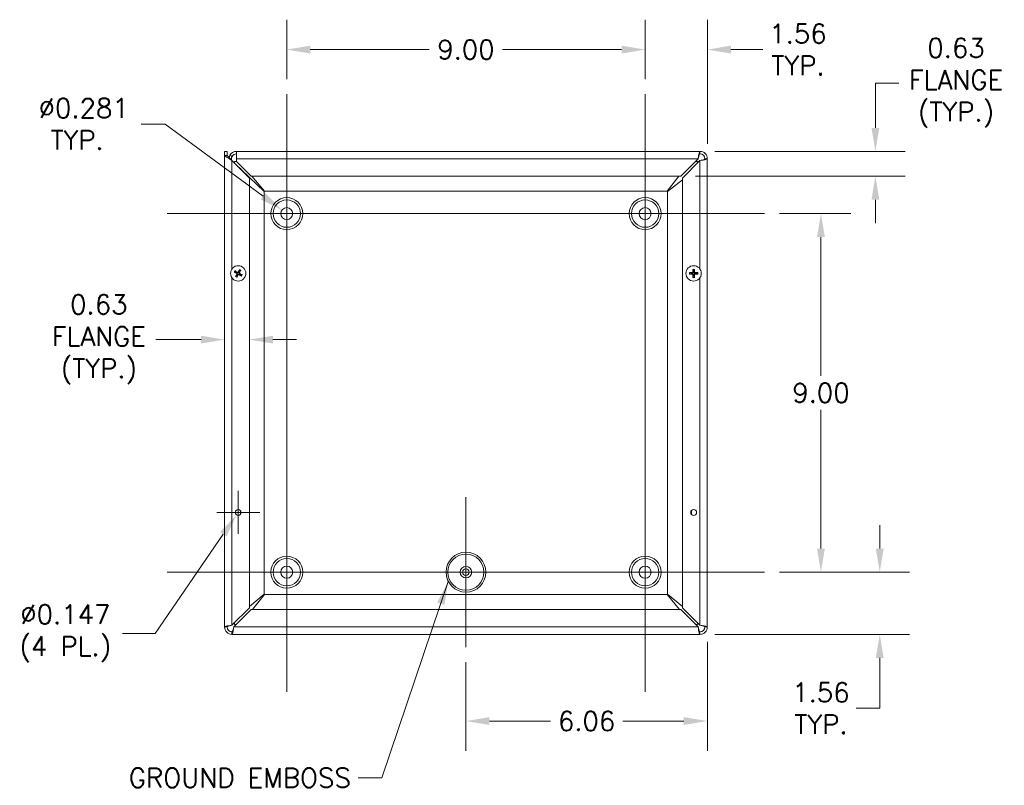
# Model space of a CAD drawing. Header units: inches. Extents: x 6.2 to 98, y 3.2 to 58.8.
# Tile 9 of 10: x 68.6 to 93.3, y 26.4 to 45.6. Entities that reach past the tile are written whole.
import ezdxf

# ---------------------------------------------------------------- set-up
doc = ezdxf.new("R2010")
doc.units = ezdxf.units.IN
doc.header["$LTSCALE"] = 6
doc.header["$MEASUREMENT"] = 0
for name, color, linetype, lineweight in [('Center Mark (ANSI)', 7, 'Continuous', 5), ('Centerline (ANSI)', 7, 'Continuous', 5), ('Dimension (ANSI)', 7, 'Continuous', 5), ('Symbol (ANSI)', 7, 'Continuous', 5), ('Visible (ANSI)', 7, 'Continuous', 5), ('Visible Narrow (ANSI)', 7, 'Continuous', 5)]:
    doc.layers.add(name, color=color, linetype=linetype, lineweight=lineweight)
doc.styles.add('ROMANS', font='RomanS.shx')
doc.dimstyles.new('Default (ANSI)', dxfattribs={"dimscale": 6, "dimtxt": 0.08, "dimasz": 0.098425, "dimexe": 0.125, "dimexo": 0.0625, "dimgap": 0.031496, "dimtad": 0, "dimtih": 1, "dimtoh": 1, "dimrnd": 1e-08, "dimzin": 0, "dimdsep": 46, "dimtxsty": 'ROMANS', "dimcen": 0.09, "dimdle": 0.393701, "dimclrd": 256, "dimclre": 256, "dimclrt": 256, "dimadec": 0, "dimazin": 0, "dimtfac": 1.25, "dimtofl": 0, "dimtmove": 0, "dimatfit": 3, "dimfxl": 0, "dimtolj": 1, "dimtzin": 0, "dimlwd": -1, "dimlwe": -1, "dimarcsym": 0})
doc.dimstyles.new('Default (ANSI)$7', dxfattribs={"dimscale": 6, "dimtxt": 0.08, "dimasz": 0.098425, "dimexe": 0.125, "dimexo": 0.0625, "dimgap": 0.031496, "dimtad": 0, "dimtih": 1, "dimtoh": 1, "dimrnd": 1e-08, "dimzin": 0, "dimdsep": 46, "dimtxsty": 'ROMANS', "dimcen": 0.09, "dimdle": 0.393701, "dimclrd": 256, "dimclre": 256, "dimclrt": 256, "dimadec": 0, "dimazin": 0, "dimtfac": 1.25, "dimtofl": 0, "dimtmove": 0, "dimatfit": 3, "dimfxl": 0, "dimtolj": 1, "dimtzin": 0, "dimlwd": -1, "dimlwe": -1, "dimarcsym": 0})

# ---------------------------------------------------------------- blocks, each defined once
blk = doc.blocks.new('*D11')
at = {"layer": 'Defpoints', "color": 0}
for p in [(87.271, 31.703), (90.164, 31.703), (85.647, 30.14)]:
    blk.add_point(p, dxfattribs=at)
at = {"layer": 'Dimension (ANSI)'}
for p, q in [((90.164, 32.293), (90.164, 32.884)), ((87.646, 31.703), (90.914, 31.703)), ((86.022, 30.14), (90.914, 30.14)), ((90.164, 29.55), (90.164, 28.285)), ((90.164, 28.285), (89.573, 28.285))]:
    blk.add_line(p, q, dxfattribs=at)
for points in [[(90.065, 32.293), (90.262, 32.293), (90.164, 31.703)], [(90.065, 29.55), (90.262, 29.55), (90.164, 30.14)]]:
    blk.add_solid(points, dxfattribs=at)
at = {"layer": 'Dimension (ANSI)', "insert": (88.687, 28.285), "char_height": 0.48, "attachment_point": 5, "style": 'ROMANS'}
blk.add_mtext('\\A1;1.56\\PTYP.', dxfattribs=at)
blk = doc.blocks.new('*D12')
at = {"layer": 'Defpoints', "color": 0}
for p in [(87.271, 40.703), (88.687, 40.703), (87.271, 31.703)]:
    blk.add_point(p, dxfattribs=at)
at = {"layer": 'Dimension (ANSI)'}
for p, q in [((87.646, 40.703), (89.437, 40.703)), ((88.687, 40.112), (88.687, 36.632)), ((88.687, 32.293), (88.687, 35.774)), ((87.646, 31.703), (89.437, 31.703))]:
    blk.add_line(p, q, dxfattribs=at)
for points in [[(88.589, 40.112), (88.785, 40.112), (88.687, 40.703)], [(88.589, 32.293), (88.785, 32.293), (88.687, 31.703)]]:
    blk.add_solid(points, dxfattribs=at)
at = {"layer": 'Dimension (ANSI)', "insert": (88.687, 36.203), "char_height": 0.48, "attachment_point": 5, "style": 'ROMANS'}
blk.add_mtext('\\A1;9.00', dxfattribs=at)
blk = doc.blocks.new('*D13')
at = {"layer": 'Defpoints', "color": 0}
for p in [(84.271, 44.82), (84.271, 43.703), (85.834, 42.078)]:
    blk.add_point(p, dxfattribs=at)
at = {"layer": 'Dimension (ANSI)'}
for p, q in [((84.271, 44.078), (84.271, 45.57)), ((85.834, 42.453), (85.834, 45.57)), ((83.681, 44.82), (83.09, 44.82)), ((86.424, 44.82), (87.224, 44.82))]:
    blk.add_line(p, q, dxfattribs=at)
for points in [[(83.681, 44.919), (83.681, 44.722), (84.271, 44.82)], [(86.424, 44.919), (86.424, 44.722), (85.834, 44.82)]]:
    blk.add_solid(points, dxfattribs=at)
at = {"layer": 'Dimension (ANSI)', "insert": (88.11, 44.82), "char_height": 0.48, "attachment_point": 5, "style": 'ROMANS'}
blk.add_mtext('\\A1;1.56\\PTYP.', dxfattribs=at)
blk = doc.blocks.new('*D14')
at = {"layer": 'Defpoints', "color": 0}
for p in [(75.271, 44.82), (75.271, 43.703), (84.271, 43.703)]:
    blk.add_point(p, dxfattribs=at)
at = {"layer": 'Dimension (ANSI)'}
for p, q in [((75.271, 44.078), (75.271, 45.57)), ((84.271, 44.078), (84.271, 45.57)), ((75.862, 44.82), (78.851, 44.82)), ((83.681, 44.82), (80.692, 44.82))]:
    blk.add_line(p, q, dxfattribs=at)
for points in [[(75.862, 44.919), (75.862, 44.722), (75.271, 44.82)], [(83.681, 44.919), (83.681, 44.722), (84.271, 44.82)]]:
    blk.add_solid(points, dxfattribs=at)
at = {"layer": 'Dimension (ANSI)', "insert": (79.771, 44.82), "char_height": 0.48, "attachment_point": 5, "style": 'ROMANS'}
blk.add_mtext('\\A1;9.00', dxfattribs=at)
blk = doc.blocks.new('*D15')
at = {"layer": 'Defpoints', "color": 0}
for p in [(85.834, 30.327), (79.771, 29.819), (79.771, 27.965)]:
    blk.add_point(p, dxfattribs=at)
at = {"layer": 'Dimension (ANSI)'}
for p, q in [((85.834, 29.952), (85.834, 27.215)), ((79.771, 29.444), (79.771, 27.215)), ((80.362, 27.965), (81.893, 27.965)), ((85.243, 27.965), (83.711, 27.965))]:
    blk.add_line(p, q, dxfattribs=at)
for points in [[(80.362, 28.063), (80.362, 27.867), (79.771, 27.965)], [(85.243, 28.063), (85.243, 27.867), (85.834, 27.965)]]:
    blk.add_solid(points, dxfattribs=at)
at = {"layer": 'Dimension (ANSI)', "insert": (82.802, 27.965), "char_height": 0.48, "attachment_point": 5, "style": 'ROMANS'}
blk.add_mtext('\\A1;6.06', dxfattribs=at)
blk = doc.blocks.new('*D16')
at = {"layer": 'Defpoints', "color": 0}
for p in [(75.15, 40.792), (75.392, 40.614)]:
    blk.add_point(p, dxfattribs=at)
at = {"layer": 'Dimension (ANSI)'}
for p, q in [((71.613, 42.95), (72.214, 42.95)), ((72.214, 42.95), (74.675, 41.141)), ((75.271, 40.163), (75.271, 41.243)), ((74.731, 40.703), (75.811, 40.703))]:
    blk.add_line(p, q, dxfattribs=at)
blk.add_solid([(74.733, 41.221), (74.616, 41.062), (75.15, 40.792)], dxfattribs=at)
at = {"layer": 'Dimension (ANSI)', "insert": (70.007, 42.95), "char_height": 0.48, "attachment_point": 5, "style": 'ROMANS'}
blk.add_mtext('\\A1; Ø0.281\\PTYP.', dxfattribs=at)
blk = doc.blocks.new('*D19')
at = {"layer": 'Defpoints', "color": 0}
for p in [(74.334, 37.54), (73.709, 33.495), (74.334, 33.622)]:
    blk.add_point(p, dxfattribs=at)
at = {"layer": 'Dimension (ANSI)'}
for p, q in [((73.118, 37.54), (71.986, 37.54)), ((74.924, 37.54), (75.515, 37.54))]:
    blk.add_line(p, q, dxfattribs=at)
for points in [[(73.118, 37.638), (73.118, 37.442), (73.709, 37.54)], [(74.924, 37.638), (74.924, 37.442), (74.334, 37.54)]]:
    blk.add_solid(points, dxfattribs=at)
at = {"layer": 'Dimension (ANSI)', "insert": (70.552, 37.54), "char_height": 0.48, "attachment_point": 5, "style": 'ROMANS'}
blk.add_mtext('\\A1;0.63\\PFLANGE\\P(TYP.)', dxfattribs=at)
blk = doc.blocks.new('*D20')
at = {"layer": 'Defpoints', "color": 0}
for p in [(85.647, 42.265), (85.165, 41.64), (90.054, 41.64)]:
    blk.add_point(p, dxfattribs=at)
at = {"layer": 'Dimension (ANSI)'}
for p, q in [((90.645, 43.981), (90.054, 43.981)), ((90.054, 43.981), (90.054, 43.446)), ((90.054, 42.856), (90.054, 43.446)), ((86.022, 42.265), (90.804, 42.265)), ((85.54, 41.64), (90.804, 41.64)), ((90.054, 41.05), (90.054, 40.459))]:
    blk.add_line(p, q, dxfattribs=at)
for points in [[(89.956, 42.856), (90.152, 42.856), (90.054, 42.265)], [(89.956, 41.05), (90.152, 41.05), (90.054, 41.64)]]:
    blk.add_solid(points, dxfattribs=at)
at = {"layer": 'Dimension (ANSI)', "insert": (92.079, 43.981), "char_height": 0.48, "attachment_point": 5, "style": 'ROMANS'}
blk.add_mtext('\\A1;0.63\\PFLANGE\\P(TYP.)', dxfattribs=at)
blk = doc.blocks.new('*D21')
at = {"layer": 'Defpoints', "color": 0}
for p in [(74.011, 33.142), (74.094, 33.263)]:
    blk.add_point(p, dxfattribs=at)
at = {"layer": 'Dimension (ANSI)'}
for p, q in [((74.052, 32.663), (74.052, 33.743)), ((73.512, 33.203), (74.592, 33.203)), ((71.968, 30.164), (73.677, 32.655)), ((71.144, 30.164), (71.968, 30.164))]:
    blk.add_line(p, q, dxfattribs=at)
blk.add_solid([(73.596, 32.711), (73.758, 32.599), (74.011, 33.142)], dxfattribs=at)
at = {"layer": 'Dimension (ANSI)', "insert": (69.71, 30.164), "char_height": 0.48, "attachment_point": 5, "style": 'ROMANS'}
blk.add_mtext('\\A1;∅0.147\\P(4 PL.)', dxfattribs=at)

msp = doc.modelspace()

# ---------------------------------------------------------------- linework, layer by layer
at = {"layer": 'Center Mark (ANSI)', "linetype": 'Continuous'}
for p, q in [((77.1552, 40.70276), (73.3872, 40.70276)), ((86.1552, 40.70276), (82.3872, 40.70276)), ((79.7712, 29.81876), (79.7712, 33.58676)), ((84.2712, 29.81876), (84.2712, 33.58676)), ((77.1552, 31.70276), (73.3872, 31.70276))]:
    msp.add_line(p, q, dxfattribs=at)
at = {"layer": 'Centerline (ANSI)', "linetype": 'Continuous'}
for p, q in [((75.2712, 43.70276), (75.2712, 28.70276)), ((84.2712, 43.70276), (84.2712, 28.70276)), ((72.2712, 40.70276), (87.2712, 40.70276)), ((87.2712, 31.70276), (72.2712, 31.70276))]:
    msp.add_line(p, q, dxfattribs=at)
at = {"layer": 'Visible (ANSI)'}
for p, q in [((73.7087, 42.26526), (73.7707, 42.26526)), ((73.7087, 42.15906), (73.7087, 42.26526)), ((73.7087, 30.32726), (73.7087, 42.15906)), ((73.7707, 42.26526), (73.7707, 42.15906)), ((73.7707, 42.15906), (73.8957, 42.03406)), ((73.85151, 42.07826), (73.87112, 42.07826)), ((73.87112, 42.07826), (73.8837, 42.07826)), ((73.8837, 42.07826), (73.8837, 42.04606)), ((74.0087, 42.26526), (85.6467, 42.26526)), ((74.0087, 42.26526), (74.0087, 42.07826)), ((74.0087, 42.00945), (74.0087, 42.07826)), ((85.60251, 42.07826), (85.16451, 41.64026)), ((85.8337, 42.07826), (85.8337, 30.32726)), ((73.8957, 42.03406), (74.3337, 41.59606)), ((73.9587, 42.01526), (74.0087, 42.01526)), ((73.9587, 41.97106), (73.9587, 42.01526)), ((73.99498, 41.93784), (73.99193, 41.93784)), ((74.3779, 41.64026), (74.0087, 42.00945)), ((74.7082, 41.25869), (74.1457, 41.79044)), ((85.2087, 41.59606), (85.6467, 42.03406)), ((85.53951, 42.01526), (85.5837, 42.01526)), ((85.5837, 42.01526), (85.5837, 41.97106)), ((74.3337, 41.59606), (74.3337, 30.80945)), ((85.16451, 41.64026), (74.3779, 41.64026)), ((74.39627, 41.64026), (74.71528, 41.26576)), ((84.82713, 41.26576), (85.12166, 41.64026)), ((85.2087, 41.55322), (84.8342, 41.25869)), ((85.2087, 30.80945), (85.2087, 41.59606)), ((74.7082, 31.14683), (74.7082, 41.25869)), ((74.71528, 41.26576), (84.82713, 41.26576)), ((84.8342, 41.25869), (84.8342, 31.14683)), ((73.96492, 39.23183), (73.99098, 39.22343)), ((74.00317, 39.24492), (73.9826, 39.26298)), ((74.01029, 39.15347), (73.99223, 39.1329)), ((74.02339, 39.11523), (74.03178, 39.14128)), ((74.08152, 39.29029), (74.07313, 39.26423)), ((74.09461, 39.25204), (74.11267, 39.27262)), ((74.10174, 39.1606), (74.12231, 39.14254)), ((74.13998, 39.17369), (74.11393, 39.18208)), ((85.42628, 39.21511), (85.39948, 39.22067)), ((85.39948, 39.18485), (85.42628, 39.19041)), ((85.47205, 39.29323), (85.4776, 39.26643)), ((85.4776, 39.13909), (85.47205, 39.11228)), ((85.5023, 39.26643), (85.50786, 39.29323)), ((85.50786, 39.11228), (85.5023, 39.13909)), ((85.58043, 39.22067), (85.55362, 39.21511)), ((85.55362, 39.19041), (85.58043, 39.18485)), ((74.3337, 30.84073), (74.7082, 31.14683)), ((74.71528, 31.13976), (74.40918, 30.76526)), ((84.82713, 31.13976), (74.71528, 31.13976)), ((85.13323, 30.76526), (84.82713, 31.13976)), ((84.8342, 31.14683), (85.2087, 30.84073)), ((74.3337, 30.80945), (73.8957, 30.37145)), ((73.9399, 30.32726), (74.3779, 30.76526)), ((74.3779, 30.76526), (85.16451, 30.76526)), ((85.16451, 30.76526), (85.60251, 30.32726)), ((85.6467, 30.37145), (85.2087, 30.80945)), ((73.9587, 30.39026), (73.9587, 30.43445)), ((85.5837, 30.43445), (85.5837, 30.39026)), ((74.0029, 30.39026), (73.9587, 30.39026)), ((85.5837, 30.39026), (85.53951, 30.39026)), ((85.6467, 30.14026), (73.8957, 30.14026))]:
    msp.add_line(p, q, dxfattribs=at)
for centre, radius in [((75.2712, 40.70276), 0.34359), ((75.2712, 40.70276), 0.15), ((84.2712, 40.70276), 0.34359), ((84.2712, 40.70276), 0.15), ((74.05245, 39.20276), 0.192), ((85.48995, 39.20276), 0.192), ((74.05245, 33.20276), 0.0735), ((85.48995, 33.20276), 0.0735), ((75.2712, 31.70276), 0.34359), ((84.2712, 31.70276), 0.34359), ((75.2712, 31.70276), 0.15), ((79.7712, 31.70276), 0.14535), ((79.7712, 31.70276), 0.0825), ((84.2712, 31.70276), 0.15)]:
    msp.add_circle(centre, radius, dxfattribs=at)
for centre, radius, start, end in [((74.0087, 42.07826), 0.187, 90, 151.662311), ((74.0087, 42.07826), 0.125, 90, 151.662311), ((85.6467, 42.07826), 0.187, 0, 90), ((85.6467, 42.07826), 0.125, 0, 90), ((74.05245, 39.20276), 0.06486, 139.455547, 161.411306), ((74.05245, 39.20276), 0.06486, 229.455547, 251.411306), ((74.05245, 39.20276), 0.06486, 49.455547, 71.411306), ((74.05245, 39.20276), 0.06486, 319.455547, 341.411306), ((85.48995, 39.20276), 0.06486, 169.02212, 190.97788), ((85.48995, 39.20276), 0.06486, 79.02212, 100.97788), ((85.48995, 39.20276), 0.06486, 259.02212, 280.97788), ((85.48995, 39.20276), 0.06486, 349.02212, 10.97788), ((73.8957, 30.32726), 0.187, 180, 270), ((73.8957, 30.32726), 0.125, 180, 270), ((85.6467, 30.32726), 0.187, 270, 0), ((85.6467, 30.32726), 0.125, 270, 0)]:
    msp.add_arc(centre, radius, start, end, dxfattribs=at)
for centre, major_axis, start_param, end_param in [((74.0546, 39.2068), (0.22432, -0.11907), 4.30043435, 4.58502232), ((74.05008, 39.19884), (-0.21729, 0.13146), 4.83975564, 5.12434361), ((74.05637, 39.20039), (-0.13146, -0.21729), 4.83975564, 5.12434361), ((74.04841, 39.20491), (0.11907, 0.22432), 4.30043435, 4.58502232), ((74.0565, 39.20061), (-0.11907, -0.22432), 4.30043435, 4.58502232), ((74.05483, 39.20668), (0.21729, -0.13146), 4.83975564, 5.12434361), ((74.04853, 39.20513), (0.13146, 0.21729), 4.83975564, 5.12434361), ((74.05031, 39.19871), (-0.22432, 0.11907), 4.30043435, 4.58502232), ((85.48983, 39.19818), (-0.25386, 0.00712), 4.83975564, 5.12434361), ((85.48983, 39.20734), (0.25386, 0.00712), 4.30043435, 4.58502232), ((85.49453, 39.20289), (0.00712, -0.25386), 4.30043435, 4.58502232), ((85.49453, 39.20263), (-0.00712, -0.25386), 4.83975564, 5.12434361), ((85.48537, 39.20289), (0.00712, 0.25386), 4.83975564, 5.12434361), ((85.48537, 39.20263), (-0.00712, 0.25386), 4.30043435, 4.58502232), ((85.49008, 39.19818), (-0.25386, -0.00712), 4.30043435, 4.58502232), ((85.49008, 39.20734), (0.25386, -0.00712), 4.83975564, 5.12434361)]:
    msp.add_ellipse(centre, major_axis=major_axis, ratio=0.08715574, start_param=start_param, end_param=end_param, dxfattribs=at)
for points, knots in [([(73.7087, 42.15906), (73.71923, 42.15202), (73.73503, 42.14147), (73.77832, 42.11253), (73.81125, 42.09052), (73.8534, 42.06234), (73.8957, 42.03406)], [0, 0, 0, 0, 0.89217175, 0.89217175, 0.89217175, 1.57079633, 1.57079633, 1.57079633, 1.57079633]), ([(73.78056, 42.14927), (73.77842, 42.15433), (73.77662, 42.15939), (73.77518, 42.16446), (73.77237, 42.17432), (73.77086, 42.18418), (73.77072, 42.19404)], [2.103325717, 2.103325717, 2.103325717, 2.103325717, 2.254394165, 2.254394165, 2.254394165, 2.548716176, 2.548716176, 2.548716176, 2.548716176]), ([(73.89868, 42.13759), (73.88959, 42.1425), (73.88049, 42.1474), (73.8623, 42.15721), (73.85321, 42.16212), (73.84411, 42.16702)], [-0.15748, -0.15748, -0.15748, -0.15748, -0.07874, -0.07874, 0, 0, 0, 0]), ([(85.6467, 42.26526), (85.63781, 42.26526), (85.62891, 42.2353), (85.62002, 42.18726), (85.61418, 42.15574), (85.60835, 42.11705), (85.60251, 42.07826)], [0, 0, 0, 0, 0.94848895, 0.94848895, 0.94848895, 1.57079633, 1.57079633, 1.57079633, 1.57079633]), ([(85.6467, 42.20326), (85.63687, 42.20326), (85.62703, 42.17846), (85.61719, 42.14056), (85.6123, 42.12172), (85.6074, 42.1), (85.60251, 42.07826)], [0, 0, 0, 0, 1.04897508, 1.04897508, 1.04897508, 1.57079633, 1.57079633, 1.57079633, 1.57079633]), ([(85.6467, 42.03406), (85.70583, 42.04296), (85.76419, 42.05185), (85.79865, 42.06075), (85.82126, 42.06659), (85.8337, 42.07242), (85.8337, 42.07826)], [0, 0, 0, 0, 0.94848895, 0.94848895, 0.94848895, 1.57079633, 1.57079633, 1.57079633, 1.57079633]), ([(85.7717, 42.07826), (85.7717, 42.06842), (85.7469, 42.05858), (85.70901, 42.04874), (85.69016, 42.04385), (85.66845, 42.03896), (85.6467, 42.03406)], [0, 0, 0, 0, 1.04897508, 1.04897508, 1.04897508, 1.57079633, 1.57079633, 1.57079633, 1.57079633]), ([(73.96492, 39.23183), (73.96456, 39.23194), (73.96403, 39.23215), (73.96283, 39.23265), (73.96191, 39.23308), (73.96021, 39.2339), (73.95913, 39.23445), (73.95732, 39.23541), (73.95626, 39.236), (73.95538, 39.23651), (73.95533, 39.23654), (73.95528, 39.23657)], [0.0712949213, 0.0712949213, 0.0712949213, 0.0712949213, 0.0775604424, 0.0775604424, 0.0853000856, 0.0853000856, 0.0931299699, 0.0931299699, 0.1009657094, 0.1009657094, 0.101461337, 0.101461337, 0.101461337, 0.101461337]), ([(73.97358, 39.26883), (73.97363, 39.2688), (73.97368, 39.26877), (73.97457, 39.26827), (73.97561, 39.26767), (73.97737, 39.2666), (73.9784, 39.26596), (73.97998, 39.26492), (73.98081, 39.26435), (73.98186, 39.26358), (73.98231, 39.26323), (73.9826, 39.26298)], [0.0228816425, 0.0228816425, 0.0228816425, 0.0228816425, 0.02337727, 0.02337727, 0.0312130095, 0.0312130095, 0.0390428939, 0.0390428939, 0.0467825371, 0.0467825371, 0.0530480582, 0.0530480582, 0.0530480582, 0.0530480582]), ([(73.98639, 39.12388), (73.98642, 39.12393), (73.98644, 39.12399), (73.98694, 39.12487), (73.98755, 39.12592), (73.98861, 39.12768), (73.98925, 39.1287), (73.99029, 39.13028), (73.99086, 39.13112), (73.99163, 39.13216), (73.99198, 39.13261), (73.99223, 39.1329)], [0.0228816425, 0.0228816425, 0.0228816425, 0.0228816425, 0.02337727, 0.02337727, 0.0312130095, 0.0312130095, 0.0390428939, 0.0390428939, 0.0467825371, 0.0467825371, 0.0530480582, 0.0530480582, 0.0530480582, 0.0530480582]), ([(74.01582, 39.20254), (74.01725, 39.20175), (74.01863, 39.20063), (74.02084, 39.19793), (74.02167, 39.19635), (74.02263, 39.1932), (74.02284, 39.19142), (74.02252, 39.18795), (74.022, 39.18624), (74.02114, 39.18458), (74.02102, 39.18436), (74.02089, 39.18415)], [0, 0, 0, 0, 0.0125584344, 0.0125584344, 0.0251168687, 0.0251168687, 0.0376591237, 0.0376591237, 0.0502013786, 0.0502013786, 0.0520674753, 0.0520674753, 0.0520674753, 0.0520674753]), ([(74.02339, 39.11523), (74.02327, 39.11486), (74.02306, 39.11433), (74.02256, 39.11314), (74.02214, 39.11221), (74.02131, 39.11052), (74.02076, 39.10944), (74.0198, 39.10762), (74.01921, 39.10656), (74.01871, 39.10568), (74.01868, 39.10563), (74.01865, 39.10558)], [0.0712949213, 0.0712949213, 0.0712949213, 0.0712949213, 0.0775604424, 0.0775604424, 0.0853000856, 0.0853000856, 0.0931299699, 0.0931299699, 0.1009657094, 0.1009657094, 0.101461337, 0.101461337, 0.101461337, 0.101461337]), ([(74.01969, 39.20984), (74.02185, 39.20882), (74.02388, 39.20738), (74.02664, 39.20464), (74.02776, 39.20325), (74.0296, 39.20015), (74.03032, 39.19844), (74.03124, 39.19511), (74.0315, 39.19327), (74.03151, 39.18966), (74.03126, 39.1879), (74.0303, 39.18413), (74.02929, 39.18185), (74.02797, 39.17987)], [0.2359932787, 0.2359932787, 0.2359932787, 0.2359932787, 0.2549328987, 0.2549328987, 0.2681126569, 0.2681126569, 0.2812924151, 0.2812924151, 0.2944721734, 0.2944721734, 0.3076519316, 0.3076519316, 0.3265915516, 0.3265915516, 0.3265915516, 0.3265915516]), ([(74.05954, 39.23552), (74.05852, 39.23336), (74.05708, 39.23133), (74.05433, 39.22857), (74.05295, 39.22746), (74.04985, 39.22561), (74.04814, 39.22489), (74.0448, 39.22397), (74.04296, 39.22371), (74.03936, 39.22371), (74.0376, 39.22395), (74.03382, 39.22492), (74.03155, 39.22592), (74.02957, 39.22724)], [0.2359932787, 0.2359932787, 0.2359932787, 0.2359932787, 0.2549328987, 0.2549328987, 0.2681126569, 0.2681126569, 0.2812924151, 0.2812924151, 0.2944721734, 0.2944721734, 0.3076519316, 0.3076519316, 0.3265915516, 0.3265915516, 0.3265915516, 0.3265915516]), ([(74.05223, 39.2394), (74.05145, 39.23796), (74.05033, 39.23658), (74.04763, 39.23437), (74.04604, 39.23354), (74.04289, 39.23258), (74.04112, 39.23238), (74.03764, 39.23269), (74.03594, 39.23321), (74.03427, 39.23408), (74.03406, 39.23419), (74.03385, 39.23432)], [0, 0, 0, 0, 0.0125584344, 0.0125584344, 0.0251168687, 0.0251168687, 0.0376591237, 0.0376591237, 0.0502013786, 0.0502013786, 0.052067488, 0.052067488, 0.052067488, 0.052067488]), ([(74.04537, 39.17), (74.04639, 39.17215), (74.04783, 39.17418), (74.05057, 39.17694), (74.05196, 39.17806), (74.05506, 39.1799), (74.05677, 39.18062), (74.0601, 39.18154), (74.06195, 39.1818), (74.06555, 39.18181), (74.06731, 39.18156), (74.07108, 39.1806), (74.07336, 39.1796), (74.07534, 39.17827)], [0.2359932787, 0.2359932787, 0.2359932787, 0.2359932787, 0.2549328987, 0.2549328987, 0.2681126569, 0.2681126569, 0.2812924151, 0.2812924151, 0.2944721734, 0.2944721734, 0.3076519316, 0.3076519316, 0.3265915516, 0.3265915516, 0.3265915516, 0.3265915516]), ([(74.05267, 39.16612), (74.05346, 39.16755), (74.05458, 39.16894), (74.05728, 39.17115), (74.05886, 39.17197), (74.06201, 39.17294), (74.06379, 39.17314), (74.06726, 39.17282), (74.06897, 39.1723), (74.07063, 39.17144), (74.07085, 39.17132), (74.07106, 39.1712)], [0, 0, 0, 0, 0.0125556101, 0.0125556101, 0.0251112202, 0.0251112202, 0.0376562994, 0.0376562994, 0.0502013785, 0.0502013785, 0.0520674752, 0.0520674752, 0.0520674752, 0.0520674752]), ([(74.08522, 39.19567), (74.08306, 39.19669), (74.08103, 39.19813), (74.07827, 39.20088), (74.07715, 39.20227), (74.07531, 39.20536), (74.07459, 39.20707), (74.07367, 39.21041), (74.07341, 39.21225), (74.0734, 39.21585), (74.07365, 39.21762), (74.07461, 39.22139), (74.07561, 39.22366), (74.07694, 39.22565)], [0.2359932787, 0.2359932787, 0.2359932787, 0.2359932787, 0.2549328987, 0.2549328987, 0.2681126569, 0.2681126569, 0.2812924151, 0.2812924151, 0.2944721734, 0.2944721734, 0.3076519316, 0.3076519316, 0.3265915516, 0.3265915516, 0.3265915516, 0.3265915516]), ([(74.08152, 39.29029), (74.08164, 39.29066), (74.08184, 39.29118), (74.08235, 39.29238), (74.08277, 39.2933), (74.0836, 39.295), (74.08415, 39.29608), (74.08511, 39.29789), (74.0857, 39.29895), (74.0862, 39.29983), (74.08623, 39.29988), (74.08626, 39.29994)], [0.0712949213, 0.0712949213, 0.0712949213, 0.0712949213, 0.0775604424, 0.0775604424, 0.0853000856, 0.0853000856, 0.0931299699, 0.0931299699, 0.1009657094, 0.1009657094, 0.101461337, 0.101461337, 0.101461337, 0.101461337]), ([(74.08909, 39.20298), (74.08766, 39.20376), (74.08627, 39.20488), (74.08406, 39.20758), (74.08324, 39.20917), (74.08227, 39.21232), (74.08207, 39.21409), (74.08239, 39.21757), (74.08291, 39.21927), (74.08377, 39.22094), (74.08389, 39.22115), (74.08402, 39.22137)], [0, 0, 0, 0, 0.0125584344, 0.0125584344, 0.0251168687, 0.0251168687, 0.0376591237, 0.0376591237, 0.0502013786, 0.0502013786, 0.0520674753, 0.0520674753, 0.0520674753, 0.0520674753]), ([(74.11852, 39.28163), (74.11849, 39.28158), (74.11846, 39.28153), (74.11797, 39.28064), (74.11736, 39.2796), (74.1163, 39.27784), (74.11565, 39.27681), (74.11462, 39.27523), (74.11404, 39.2744), (74.11328, 39.27335), (74.11293, 39.27291), (74.11267, 39.27262)], [0.0228816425, 0.0228816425, 0.0228816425, 0.0228816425, 0.02337727, 0.02337727, 0.0312130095, 0.0312130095, 0.0390428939, 0.0390428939, 0.0467825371, 0.0467825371, 0.0530480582, 0.0530480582, 0.0530480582, 0.0530480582]), ([(74.13133, 39.13669), (74.13128, 39.13672), (74.13122, 39.13675), (74.13034, 39.13724), (74.12929, 39.13785), (74.12753, 39.13891), (74.12651, 39.13956), (74.12493, 39.14059), (74.12409, 39.14117), (74.12305, 39.14194), (74.1226, 39.14228), (74.12231, 39.14254)], [0.0228816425, 0.0228816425, 0.0228816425, 0.0228816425, 0.02337727, 0.02337727, 0.0312130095, 0.0312130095, 0.0390428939, 0.0390428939, 0.0467825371, 0.0467825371, 0.0530480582, 0.0530480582, 0.0530480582, 0.0530480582]), ([(74.13998, 39.17369), (74.14035, 39.17357), (74.14088, 39.17337), (74.14208, 39.17286), (74.143, 39.17244), (74.1447, 39.17161), (74.14577, 39.17107), (74.14759, 39.1701), (74.14865, 39.16952), (74.14953, 39.16901), (74.14958, 39.16898), (74.14963, 39.16895)], [0.0712949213, 0.0712949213, 0.0712949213, 0.0712949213, 0.0775604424, 0.0775604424, 0.0853000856, 0.0853000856, 0.0931299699, 0.0931299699, 0.1009657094, 0.1009657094, 0.101461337, 0.101461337, 0.101461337, 0.101461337]), ([(85.38875, 39.2213), (85.38881, 39.2213), (85.38887, 39.2213), (85.38988, 39.22131), (85.39109, 39.2213), (85.39315, 39.22124), (85.39436, 39.22119), (85.39624, 39.22106), (85.39725, 39.22098), (85.39854, 39.22083), (85.3991, 39.22074), (85.39948, 39.22067)], [0.0228816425, 0.0228816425, 0.0228816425, 0.0228816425, 0.02337727, 0.02337727, 0.0312130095, 0.0312130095, 0.0390428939, 0.0390428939, 0.0467825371, 0.0467825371, 0.0530480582, 0.0530480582, 0.0530480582, 0.0530480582]), ([(85.39948, 39.18485), (85.3991, 39.18477), (85.39854, 39.18469), (85.39725, 39.18454), (85.39624, 39.18445), (85.39436, 39.18433), (85.39315, 39.18427), (85.39109, 39.18422), (85.38988, 39.1842), (85.38887, 39.18421), (85.38881, 39.18421), (85.38875, 39.18421)], [0.0712949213, 0.0712949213, 0.0712949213, 0.0712949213, 0.0775604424, 0.0775604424, 0.0853000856, 0.0853000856, 0.0931299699, 0.0931299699, 0.1009657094, 0.1009657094, 0.101461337, 0.101461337, 0.101461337, 0.101461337]), ([(85.47995, 39.23475), (85.48012, 39.23237), (85.47987, 39.22989), (85.47885, 39.22614), (85.47819, 39.22448), (85.47641, 39.22135), (85.47528, 39.21988), (85.47283, 39.21743), (85.47136, 39.2163), (85.46823, 39.21452), (85.46657, 39.21386), (85.46282, 39.21284), (85.46034, 39.21259), (85.45796, 39.21276)], [0.2359932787, 0.2359932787, 0.2359932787, 0.2359932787, 0.2549328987, 0.2549328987, 0.2681126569, 0.2681126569, 0.2812924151, 0.2812924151, 0.2944721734, 0.2944721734, 0.3076519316, 0.3076519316, 0.3265915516, 0.3265915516, 0.3265915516, 0.3265915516]), ([(85.45796, 39.19275), (85.46034, 39.19293), (85.46282, 39.19268), (85.46657, 39.19165), (85.46823, 39.191), (85.47136, 39.18921), (85.47283, 39.18808), (85.47528, 39.18564), (85.47641, 39.18416), (85.47819, 39.18103), (85.47885, 39.17937), (85.47987, 39.17562), (85.48012, 39.17315), (85.47995, 39.17077)], [0.2359932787, 0.2359932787, 0.2359932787, 0.2359932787, 0.2549328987, 0.2549328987, 0.2681126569, 0.2681126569, 0.2812924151, 0.2812924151, 0.2944721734, 0.2944721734, 0.3076519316, 0.3076519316, 0.3265915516, 0.3265915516, 0.3265915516, 0.3265915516]), ([(85.47168, 39.23452), (85.47171, 39.23288), (85.47142, 39.23113), (85.47016, 39.22787), (85.46919, 39.22637), (85.46692, 39.22398), (85.46548, 39.22293), (85.4623, 39.22149), (85.46056, 39.2211), (85.45869, 39.22103), (85.45844, 39.22102), (85.4582, 39.22103)], [0, 0, 0, 0, 0.0125584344, 0.0125584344, 0.0251168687, 0.0251168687, 0.0376591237, 0.0376591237, 0.0502013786, 0.0502013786, 0.052067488, 0.052067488, 0.052067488, 0.052067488]), ([(85.4582, 39.18449), (85.45983, 39.18451), (85.46159, 39.18422), (85.46484, 39.18296), (85.46634, 39.18199), (85.46873, 39.17973), (85.46979, 39.17828), (85.47122, 39.1751), (85.47161, 39.17337), (85.47169, 39.17149), (85.47169, 39.17125), (85.47168, 39.171)], [0, 0, 0, 0, 0.0125584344, 0.0125584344, 0.0251168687, 0.0251168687, 0.0376591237, 0.0376591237, 0.0502013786, 0.0502013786, 0.0520674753, 0.0520674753, 0.0520674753, 0.0520674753]), ([(85.47205, 39.29323), (85.47197, 39.29361), (85.47188, 39.29417), (85.47173, 39.29546), (85.47165, 39.29647), (85.47153, 39.29836), (85.47147, 39.29956), (85.47141, 39.30162), (85.4714, 39.30283), (85.47141, 39.30384), (85.47141, 39.3039), (85.47141, 39.30396)], [0.0712949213, 0.0712949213, 0.0712949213, 0.0712949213, 0.0775604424, 0.0775604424, 0.0853000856, 0.0853000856, 0.0931299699, 0.0931299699, 0.1009657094, 0.1009657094, 0.101461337, 0.101461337, 0.101461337, 0.101461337]), ([(85.47141, 39.10155), (85.47141, 39.10161), (85.47141, 39.10167), (85.4714, 39.10269), (85.47141, 39.1039), (85.47147, 39.10595), (85.47153, 39.10716), (85.47165, 39.10904), (85.47173, 39.11005), (85.47188, 39.11135), (85.47197, 39.1119), (85.47205, 39.11228)], [0.0228816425, 0.0228816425, 0.0228816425, 0.0228816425, 0.02337727, 0.02337727, 0.0312130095, 0.0312130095, 0.0390428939, 0.0390428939, 0.0467825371, 0.0467825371, 0.0530480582, 0.0530480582, 0.0530480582, 0.0530480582]), ([(85.52194, 39.21276), (85.51957, 39.21259), (85.51709, 39.21284), (85.51334, 39.21386), (85.51168, 39.21452), (85.50855, 39.2163), (85.50708, 39.21743), (85.50463, 39.21988), (85.5035, 39.22135), (85.50171, 39.22448), (85.50106, 39.22614), (85.50003, 39.22989), (85.49978, 39.23237), (85.49996, 39.23475)], [0.2359932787, 0.2359932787, 0.2359932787, 0.2359932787, 0.2549328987, 0.2549328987, 0.2681126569, 0.2681126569, 0.2812924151, 0.2812924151, 0.2944721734, 0.2944721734, 0.3076519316, 0.3076519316, 0.3265915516, 0.3265915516, 0.3265915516, 0.3265915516]), ([(85.49996, 39.17077), (85.49978, 39.17315), (85.50003, 39.17562), (85.50106, 39.17937), (85.50171, 39.18103), (85.5035, 39.18416), (85.50463, 39.18564), (85.50708, 39.18808), (85.50855, 39.18921), (85.51168, 39.191), (85.51334, 39.19165), (85.51709, 39.19268), (85.51957, 39.19293), (85.52194, 39.19275)], [0.2359932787, 0.2359932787, 0.2359932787, 0.2359932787, 0.2549328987, 0.2549328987, 0.2681126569, 0.2681126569, 0.2812924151, 0.2812924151, 0.2944721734, 0.2944721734, 0.3076519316, 0.3076519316, 0.3265915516, 0.3265915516, 0.3265915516, 0.3265915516]), ([(85.5085, 39.30396), (85.5085, 39.3039), (85.5085, 39.30384), (85.50851, 39.30283), (85.50849, 39.30162), (85.50844, 39.29956), (85.50838, 39.29836), (85.50826, 39.29647), (85.50817, 39.29546), (85.50802, 39.29417), (85.50794, 39.29361), (85.50786, 39.29323)], [0.0228816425, 0.0228816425, 0.0228816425, 0.0228816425, 0.02337727, 0.02337727, 0.0312130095, 0.0312130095, 0.0390428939, 0.0390428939, 0.0467825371, 0.0467825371, 0.0530480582, 0.0530480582, 0.0530480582, 0.0530480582]), ([(85.50786, 39.11228), (85.50794, 39.1119), (85.50802, 39.11135), (85.50817, 39.11005), (85.50826, 39.10904), (85.50838, 39.10716), (85.50844, 39.10595), (85.50849, 39.1039), (85.50851, 39.10269), (85.5085, 39.10167), (85.5085, 39.10161), (85.5085, 39.10155)], [0.0712949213, 0.0712949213, 0.0712949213, 0.0712949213, 0.0775604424, 0.0775604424, 0.0853000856, 0.0853000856, 0.0931299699, 0.0931299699, 0.1009657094, 0.1009657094, 0.101461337, 0.101461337, 0.101461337, 0.101461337]), ([(85.50822, 39.171), (85.5082, 39.17263), (85.50849, 39.17439), (85.50975, 39.17764), (85.51072, 39.17914), (85.51298, 39.18154), (85.51443, 39.18259), (85.51761, 39.18403), (85.51934, 39.18442), (85.52122, 39.18449), (85.52147, 39.18449), (85.52171, 39.18449)], [0, 0, 0, 0, 0.0125556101, 0.0125556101, 0.0251112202, 0.0251112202, 0.0376562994, 0.0376562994, 0.0502013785, 0.0502013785, 0.0520674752, 0.0520674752, 0.0520674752, 0.0520674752]), ([(85.52171, 39.22103), (85.52008, 39.221), (85.51832, 39.22129), (85.51507, 39.22255), (85.51357, 39.22352), (85.51117, 39.22579), (85.51012, 39.22723), (85.50868, 39.23041), (85.5083, 39.23215), (85.50822, 39.23402), (85.50822, 39.23427), (85.50822, 39.23452)], [0, 0, 0, 0, 0.0125584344, 0.0125584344, 0.0251168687, 0.0251168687, 0.0376591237, 0.0376591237, 0.0502013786, 0.0502013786, 0.0520674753, 0.0520674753, 0.0520674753, 0.0520674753]), ([(85.58043, 39.22067), (85.58081, 39.22074), (85.58137, 39.22083), (85.58266, 39.22098), (85.58367, 39.22106), (85.58555, 39.22119), (85.58676, 39.22124), (85.58882, 39.2213), (85.59003, 39.22131), (85.59104, 39.2213), (85.5911, 39.2213), (85.59116, 39.2213)], [0.0712949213, 0.0712949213, 0.0712949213, 0.0712949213, 0.0775604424, 0.0775604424, 0.0853000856, 0.0853000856, 0.0931299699, 0.0931299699, 0.1009657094, 0.1009657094, 0.101461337, 0.101461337, 0.101461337, 0.101461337]), ([(85.59116, 39.18421), (85.5911, 39.18421), (85.59104, 39.18421), (85.59003, 39.1842), (85.58882, 39.18422), (85.58676, 39.18427), (85.58555, 39.18433), (85.58367, 39.18445), (85.58266, 39.18454), (85.58137, 39.18469), (85.58081, 39.18477), (85.58043, 39.18485)], [0.0228816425, 0.0228816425, 0.0228816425, 0.0228816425, 0.02337727, 0.02337727, 0.0312130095, 0.0312130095, 0.0390428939, 0.0390428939, 0.0467825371, 0.0467825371, 0.0530480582, 0.0530480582, 0.0530480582, 0.0530480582]), ([(73.8957, 30.37145), (73.83658, 30.36256), (73.77822, 30.35366), (73.74376, 30.34477), (73.72115, 30.33893), (73.7087, 30.33309), (73.7087, 30.32726)], [0, 0, 0, 0, 0.94848895, 0.94848895, 0.94848895, 1.57079633, 1.57079633, 1.57079633, 1.57079633]), ([(73.7707, 30.32726), (73.7707, 30.3371), (73.79551, 30.34693), (73.8334, 30.35677), (73.85225, 30.36166), (73.87396, 30.36656), (73.8957, 30.37145)], [0, 0, 0, 0, 1.04897508, 1.04897508, 1.04897508, 1.57079633, 1.57079633, 1.57079633, 1.57079633]), ([(73.8957, 30.14026), (73.9046, 30.14026), (73.91349, 30.17021), (73.92239, 30.21825), (73.92823, 30.24977), (73.93406, 30.28847), (73.9399, 30.32726)], [0, 0, 0, 0, 0.94848895, 0.94848895, 0.94848895, 1.57079633, 1.57079633, 1.57079633, 1.57079633]), ([(73.8957, 30.20226), (73.90554, 30.20226), (73.91538, 30.22706), (73.92522, 30.26495), (73.93011, 30.2838), (73.935, 30.30551), (73.9399, 30.32726)], [0, 0, 0, 0, 1.04897508, 1.04897508, 1.04897508, 1.57079633, 1.57079633, 1.57079633, 1.57079633]), ([(85.60251, 30.32726), (85.61141, 30.26813), (85.6203, 30.20978), (85.6292, 30.17531), (85.63503, 30.1527), (85.64087, 30.14026), (85.6467, 30.14026)], [0, 0, 0, 0, 0.94848895, 0.94848895, 0.94848895, 1.57079633, 1.57079633, 1.57079633, 1.57079633]), ([(85.6467, 30.20226), (85.63687, 30.20226), (85.62703, 30.22706), (85.61719, 30.26495), (85.6123, 30.2838), (85.6074, 30.30551), (85.60251, 30.32726)], [0, 0, 0, 0, 1.04897508, 1.04897508, 1.04897508, 1.57079633, 1.57079633, 1.57079633, 1.57079633]), ([(85.8337, 30.32726), (85.8337, 30.33615), (85.80375, 30.34505), (85.75571, 30.35394), (85.72419, 30.35978), (85.68549, 30.36562), (85.6467, 30.37145)], [0, 0, 0, 0, 0.94848895, 0.94848895, 0.94848895, 1.57079633, 1.57079633, 1.57079633, 1.57079633]), ([(85.7717, 30.32726), (85.7717, 30.3371), (85.7469, 30.34693), (85.70901, 30.35677), (85.69016, 30.36166), (85.66845, 30.36656), (85.6467, 30.37145)], [0, 0, 0, 0, 1.04897508, 1.04897508, 1.04897508, 1.57079633, 1.57079633, 1.57079633, 1.57079633])]:
    msp.add_open_spline(points, degree=3, knots=knots, dxfattribs=at)
for points in [[(73.7087, 42.15906), (73.72937, 42.15906), (73.75004, 42.15906), (73.7707, 42.15906)], [(73.77072, 42.19404), (73.77071, 42.19458), (73.7707, 42.19512), (73.7707, 42.19567)], [(73.82395, 42.10588), (73.82735, 42.12706), (73.83446, 42.14767), (73.84411, 42.16702)], [(73.89868, 42.13759), (73.88945, 42.11908), (73.8837, 42.09887), (73.8837, 42.07826)], [(85.6467, 42.26526), (85.6467, 42.24459), (85.6467, 42.22392), (85.6467, 42.20326)], [(85.7717, 42.07826), (85.79237, 42.07826), (85.81304, 42.07826), (85.8337, 42.07826)], [(73.95219, 41.97756), (73.95439, 41.97584), (73.95656, 41.97411), (73.95868, 41.97239)], [(73.98882, 41.94475), (73.99098, 41.94245), (73.99303, 41.94014), (73.99498, 41.93784)], [(73.99498, 41.93784), (73.99594, 41.93579), (73.99698, 41.93374), (73.99809, 41.9317)], [(74.10946, 41.83446), (74.09851, 41.84183), (74.08614, 41.84921), (74.07315, 41.85658)], [(74.1457, 41.79044), (74.1328, 41.80511), (74.11993, 41.81979), (74.10946, 41.83446)], [(73.7707, 30.32726), (73.75004, 30.32726), (73.72937, 30.32726), (73.7087, 30.32726)], [(73.8957, 30.14026), (73.8957, 30.16092), (73.8957, 30.18159), (73.8957, 30.20226)], [(85.6467, 30.20226), (85.6467, 30.18159), (85.6467, 30.16092), (85.6467, 30.14026)], [(85.8337, 30.32726), (85.81304, 30.32726), (85.79237, 30.32726), (85.7717, 30.32726)]]:
    msp.add_open_spline(points, degree=3, dxfattribs=at)
for points, weights in [([(73.99098, 39.22343), (74.00995, 39.21446), (74.01969, 39.20984)], [1, 1.40669277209, 1.76946736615]), ([(74.02957, 39.22724), (74.0206, 39.23324), (74.00317, 39.24492)], [1.76946736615, 1.40669277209, 1]), ([(74.02797, 39.17987), (74.02197, 39.1709), (74.01029, 39.15347)], [1.76946736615, 1.40669277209, 1]), ([(74.03178, 39.14128), (74.04075, 39.16025), (74.04537, 39.17)], [1, 1.40669277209, 1.76946736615]), ([(74.07313, 39.26423), (74.06416, 39.24527), (74.05954, 39.23552)], [1, 1.40669277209, 1.76946736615]), ([(74.07534, 39.17827), (74.08431, 39.17228), (74.10174, 39.1606)], [1.76946736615, 1.40669277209, 1]), ([(74.07694, 39.22565), (74.08294, 39.23461), (74.09461, 39.25204)], [1.76946736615, 1.40669277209, 1]), ([(74.11393, 39.18208), (74.09496, 39.19105), (74.08522, 39.19567)], [1, 1.40669277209, 1.76946736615]), ([(85.45796, 39.21276), (85.44721, 39.21355), (85.42628, 39.21511)], [1.76946736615, 1.40669277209, 1]), ([(85.42628, 39.19041), (85.44721, 39.19196), (85.45796, 39.19275)], [1, 1.40669277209, 1.76946736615]), ([(85.4776, 39.26643), (85.47916, 39.24551), (85.47995, 39.23475)], [1, 1.40669277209, 1.76946736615]), ([(85.47995, 39.17077), (85.47916, 39.16001), (85.4776, 39.13909)], [1.76946736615, 1.40669277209, 1]), ([(85.49996, 39.23475), (85.50075, 39.24551), (85.5023, 39.26643)], [1.76946736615, 1.40669277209, 1]), ([(85.5023, 39.13909), (85.50075, 39.16001), (85.49996, 39.17077)], [1, 1.40669277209, 1.76946736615]), ([(85.55362, 39.21511), (85.5327, 39.21355), (85.52194, 39.21276)], [1, 1.40669277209, 1.76946736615]), ([(85.52194, 39.19275), (85.5327, 39.19196), (85.55362, 39.19041)], [1.76946736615, 1.40669277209, 1])]:
    msp.add_rational_spline(points, weights, degree=2, dxfattribs=at)
at = {"layer": 'Visible Narrow (ANSI)'}
for p, q in [((85.60251, 42.07826), (74.0087, 42.07826)), ((73.8957, 42.03406), (73.8957, 39.31363)), ((74.10946, 41.83446), (74.10946, 41.8203)), ((74.1457, 41.79044), (74.1457, 41.78406)), ((85.6467, 39.31363), (85.6467, 42.03406)), ((73.8957, 39.09188), (73.8957, 30.37145)), ((74.01582, 39.20254), (74.01969, 39.20984)), ((74.02089, 39.18415), (74.02797, 39.17987)), ((74.03385, 39.23432), (74.02957, 39.22724)), ((74.05267, 39.16612), (74.04537, 39.17)), ((74.05223, 39.2394), (74.05954, 39.23552)), ((74.07106, 39.1712), (74.07534, 39.17827)), ((74.08402, 39.22137), (74.07694, 39.22565)), ((74.08909, 39.20298), (74.08522, 39.19567)), ((85.4582, 39.22103), (85.45796, 39.21276)), ((85.4582, 39.18449), (85.45796, 39.19275)), ((85.47168, 39.23452), (85.47995, 39.23475)), ((85.47168, 39.171), (85.47995, 39.17077)), ((85.50822, 39.23452), (85.49996, 39.23475)), ((85.50822, 39.171), (85.49996, 39.17077)), ((85.52171, 39.22103), (85.52194, 39.21276)), ((85.52171, 39.18449), (85.52194, 39.19275)), ((85.6467, 30.37145), (85.6467, 39.09188)), ((74.10946, 33.24915), (74.10946, 33.15637)), ((85.43295, 33.15637), (85.43295, 33.24915)), ((73.9399, 30.32726), (85.60251, 30.32726))]:
    msp.add_line(p, q, dxfattribs=at)
for centre, radius in [((75.2712, 40.70276), 0.402), ((84.2712, 40.70276), 0.402), ((79.7712, 31.70276), 0.5), ((79.7712, 31.70276), 0.45329), ((75.2712, 31.70276), 0.402), ((84.2712, 31.70276), 0.402)]:
    msp.add_circle(centre, radius, dxfattribs=at)
for centre, radius, start, end in [((74.05245, 39.20276), 0.10289, 140.04992, 160.816933), ((74.05245, 39.20276), 0.09223, 139.237607, 161.629247), ((74.05245, 39.20276), 0.10289, 230.04992, 250.816933), ((74.05245, 39.20276), 0.09223, 229.237607, 251.629247), ((74.05245, 39.20276), 0.09223, 49.237607, 71.629247), ((74.05245, 39.20276), 0.10289, 50.04992, 70.816933), ((74.05245, 39.20276), 0.09223, 319.237607, 341.629247), ((74.05245, 39.20276), 0.10289, 320.04992, 340.816933), ((85.48995, 39.20276), 0.10289, 169.616494, 190.383506), ((85.48995, 39.20276), 0.09223, 168.80418, 191.19582), ((85.48995, 39.20276), 0.10289, 79.616494, 100.383506), ((85.48995, 39.20276), 0.10289, 259.616494, 280.383506), ((85.48995, 39.20276), 0.09223, 78.80418, 101.19582), ((85.48995, 39.20276), 0.09223, 258.80418, 281.19582), ((85.48995, 39.20276), 0.09223, 348.80418, 11.19582), ((85.48995, 39.20276), 0.10289, 349.616494, 10.383506)]:
    msp.add_arc(centre, radius, start, end, dxfattribs=at)

# ---------------------------------------------------------------- texts
at = {"layer": 'Symbol (ANSI)', "insert": (76.87986, 26.53904), "char_height": 0.48, "width": 6.5302235, "attachment_point": 6, "style": 'ROMANS'}
msp.add_mtext('{GROUND EMBOSS}', dxfattribs=at)

# ---------------------------------------------------------------- dimensions: what is measured, and where the dimension line sits
at = {"layer": 'Dimension (ANSI)'}
for base, p1, p2, angle, override, picture, middle in [((75.2712, 44.82045), (84.2712, 43.70276), (75.2712, 43.70276), 180, {"dimtih": 0, "dimtoh": 0, "dimdec": 2, "dimtp": 0, "dimtm": 0, "dimtdec": 2, "dimatfit": 1}, '*D14', (79.7712, 44.82045)), ((88.68696, 40.70276), (87.2712, 31.70276), (87.2712, 40.70276), 90, {"dimdec": 2, "dimtp": 0, "dimtm": 0, "dimtdec": 2, "dimatfit": 1}, '*D12', (88.68696, 36.20276)), ((79.7712, 27.96505), (85.8337, 30.32726), (79.7712, 29.81876), 180, {"dimtih": 0, "dimtoh": 0, "dimdec": 2, "dimtp": 0, "dimtm": 0, "dimtdec": 2, "dimatfit": 1}, '*D15', (82.80245, 27.96505))]:
    dim = msp.add_linear_dim(base=base, p1=p1, p2=p2, angle=angle, dimstyle='Default (ANSI)', override=override, dxfattribs=at)
    dim.commit()
    dim.dimension.update_dxf_attribs({"geometry": picture, "text_midpoint": middle, "dimtype": 160})
for base, p1, p2, angle, text, override, picture, middle in [((84.2712, 44.82045), (85.8337, 42.07826), (84.2712, 43.70276), 180, '<>\\PTYP.', {"dimtih": 0, "dimtoh": 0, "dimdec": 2, "dimtp": 0, "dimtm": 0, "dimtdec": 2, "dimatfit": 1}, '*D13', (88.10972, 44.82045)), ((90.0540319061, 41.6402574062), (85.6467040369, 42.2652574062), (85.1645098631, 41.6402574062), 270, '<>\\PFLANGE\\P(TYP.)', {"dimdec": 2, "dimtp": 0, "dimtm": 0, "dimtdec": 2, "dimtmove": 1, "dimatfit": 1}, '*D20', (90.0894283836, 43.9808261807)), ((90.16363, 31.70276), (85.6467, 30.14026), (87.2712, 31.70276), 90, '<>\\PTYP.', {"dimdec": 2, "dimtp": 0, "dimtm": 0, "dimtdec": 2, "dimatfit": 1}, '*D11', (88.68696, 28.28478))]:
    dim = msp.add_linear_dim(base=base, p1=p1, p2=p2, angle=angle, text=text, dimstyle='Default (ANSI)', override=override, dxfattribs=at)
    dim.commit()
    dim.dimension.update_dxf_attribs({"geometry": picture, "text_midpoint": middle, "dimtype": 160})
for p1, p2, text, override, picture, middle in [((75.39206, 40.61391), (75.15035, 40.7916), ' Ø0.281\\PTYP.', {"dimdec": 2, "dimlfac": 1, "dimtp": 0, "dimtm": 0, "dimtdec": 2}, '*D16', (70.00685, 42.95)), ((74.09402, 33.26337), (74.01088, 33.14214), '<>\\P(4 PL.)', {"dimdec": 3, "dimlfac": 1, "dimtp": 0, "dimtm": 0, "dimtdec": 2}, '*D21', (69.7096, 30.16366))]:
    dim = msp.add_diameter_dim_2p(p1=p1, p2=p2, text=text, dimstyle='Default (ANSI)', override=override, dxfattribs=at)
    dim.commit()
    dim.dimension.update_dxf_attribs({"geometry": picture, "text_midpoint": middle, "dimtype": 163})
dim = msp.add_linear_dim(base=(74.3337040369, 37.5400173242), p1=(73.7087040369, 33.4954826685), p2=(74.3337040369, 33.6219918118), text='<>\\PFLANGE\\P(TYP.)', dimstyle='Default (ANSI)', override={"dimtih": 0, "dimtoh": 0, "dimdec": 2, "dimse1": 1, "dimse2": 1, "dimtp": 0, "dimtm": 0, "dimtdec": 2, "dimatfit": 1}, dxfattribs=at)
dim.commit()
dim.dimension.update_dxf_attribs({"geometry": '*D19', "text_midpoint": (70.5516711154, 37.5400173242), "dimtype": 160})

# ---------------------------------------------------------------- leaders
at = {"layer": 'Symbol (ANSI)', "annotation_type": 0, "has_hookline": 1, "hookline_direction": 1, "text_width": 6.17143}
msp.add_leader([(79.32836, 31.47062), (77.65939, 26.53904), (77.06884, 26.53904)], dimstyle='Default (ANSI)$7', override={"dimtad": 0}, dxfattribs=at)

doc.saveas('drawing.dxf')
